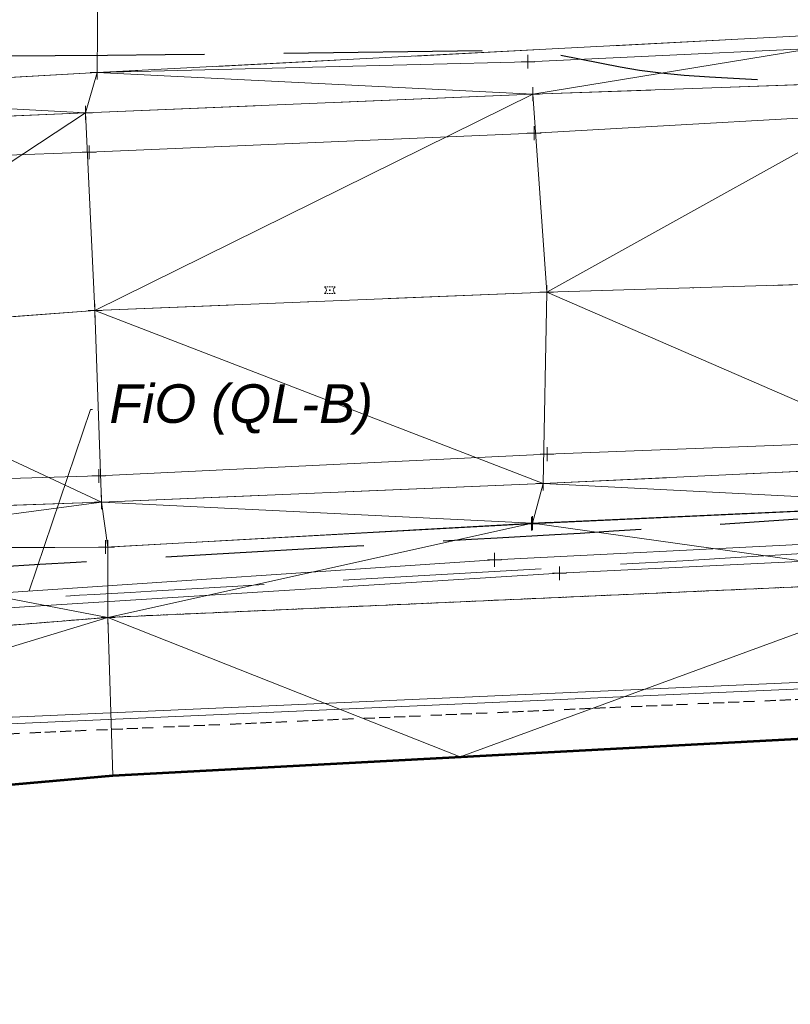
# Model space of a CAD drawing. Extents: x 2312693 to 2320081, y 680305 to 681656.
# Tile 12 of 37: x 2316805 to 2316861, y 681031 to 681102. Entities that reach past the tile are written whole.
import ezdxf

# ---------------------------------------------------------------- set-up
doc = ezdxf.new("R2010")
doc.units = 0
doc.header["$MEASUREMENT"] = 0
for name, pattern in [('CENTER LINE DOUBLE SOLID', [0]), ('DGN Style 2', [14.384927, 8.630956, -5.753971]), ('DGN Style 3', [20.138898, 14.384927, -5.753971]), ('DGN Style 4', [23.030268, 11.507942, -5.753971, 0.014385, -5.753971]), ('foex', [0]), ('gasex', [0]), ('grltex', [0]), ('grrtex', [0]), ('ohelecex', [0]), ('ohteleex', [0]), ('rowex', [4.85, 0.8, -0.375, -0.375, 0.8, -0.3, 0.8, -0.3, 0.8, -0.3]), ('stream', [1.4, 0.7, -0.1, 0.1, -0.1, 0.1, -0.1, 0.1, -0.1])]:
    doc.linetypes.add(name, pattern=pattern)
for name, color, linetype, lineweight in [('DT_X_Contour_Major', 132, 'DGN Style 3', 30), ('DT_X_Contour_Minor', 136, 'DGN Style 3', 0), ('DT_X_Terrain_Ground_Line', 92, 'DGN Style 3', 13), ('DT_X_Triangles', 91, 'Continuous', 0), ('HY_X_Water_Edge', 133, 'stream', 0), ('PM_X_Cells', 7, 'Continuous', 0), ('PM_X_Cells (Construction)', 7, 'Continuous', 0), ('PM_X_CL_Double_Solid', 40, 'CENTER LINE DOUBLE SOLID', 0), ('PM_X_Transverse_Line', 7, 'Continuous', 0), ('PV_X_COP', 4, 'DGN Style 4', 0), ('PV_X_EOP', 7, 'DGN Style 3', 0), ('RD_X_GR_Lt', 97, 'grltex', 0), ('RD_X_GR_Rt', 97, 'grrtex', 0), ('RW_X_Fee_RW', 6, 'rowex', 30), ('SV_X_Top_of_Bank', 97, 'DGN Style 2', 0), ('UT_X_FO', 30, 'foex', 0), ('UT_X_Gas', 40, 'gasex', 0), ('UT_X_Overhead_Electric', 1, 'ohelecex', 0), ('UT_X_Overhead_Telecom', 30, 'ohteleex', 0), ('UT_X_Telecom_Text', 7, 'Continuous', 0)]:
    doc.layers.add(name, color=color, linetype=linetype, lineweight=lineweight)
doc.layers.add('SV_X_Shot_Marker (Construction)', color=40, linetype='Continuous', lineweight=0, transparency=0.5)
doc.layers.add('SV_X_Terrain_Boundary', color=7, linetype='Continuous', lineweight=53, plot=False)
doc.styles.add('Slanted-Normal LS 0.50', font='ariali.ttf', dxfattribs={"height": 0.14})
doc.styles.add('Slanted-Normal LS 0.50 Masked_0', font='ariali.ttf')
doc.dimstyles.new('Dec-0  Masked  Slanted', dxfattribs={"dimtxt": 0.14, "dimasz": 0.14, "dimexe": 0.07, "dimexo": 0.07, "dimgap": 0.07, "dimtad": 1, "dimdec": 0, "dimzin": 3, "dimdsep": 46, "dimtxsty": 'Slanted-Normal LS 0.50 Masked_0', "dimcen": 0, "dimclrd": 7, "dimclre": 7, "dimaunit": 1, "dimadec": 4, "dimazin": 2, "dimtfac": 1, "dimtdec": 0, "dimtofl": 0, "dimtmove": 1, "dimatfit": 1, "dimfxl": 1, "dimtolj": 1, "dimtzin": 3, "dimlwd": 0, "dimlwe": 0, "dimarcsym": 0})

# ---------------------------------------------------------------- blocks, each defined once
blk = doc.blocks.new('SVPT_281')
at = {"layer": 'SV_X_Shot_Marker (Construction)', "transparency": 33554495}
for p, q in [((-0.025, 0), (0.025, 0)), ((0, 0.025), (0, -0.025))]:
    blk.add_line(p, q, dxfattribs=at)
blk.add_point((0, 0), dxfattribs=at)
blk = doc.blocks.new('SVPT_282')
at = {"layer": 'SV_X_Shot_Marker (Construction)', "transparency": 33554495}
for p, q in [((-0.025, 0), (0.025, 0)), ((0, 0.025), (0, -0.025))]:
    blk.add_line(p, q, dxfattribs=at)
blk.add_point((0, 0), dxfattribs=at)
blk = doc.blocks.new('SVPT_283')
at = {"layer": 'SV_X_Shot_Marker (Construction)', "transparency": 33554495}
for p, q in [((-0.025, 0), (0.025, 0)), ((0, 0.025), (0, -0.025))]:
    blk.add_line(p, q, dxfattribs=at)
blk.add_point((0, 0), dxfattribs=at)
blk = doc.blocks.new('SVPT_284')
at = {"layer": 'SV_X_Shot_Marker (Construction)', "transparency": 33554495}
for p, q in [((-0.025, 0), (0.025, 0)), ((0, 0.025), (0, -0.025))]:
    blk.add_line(p, q, dxfattribs=at)
blk.add_point((0, 0), dxfattribs=at)
blk = doc.blocks.new('SVPT_285')
at = {"layer": 'SV_X_Shot_Marker (Construction)', "transparency": 33554495}
for p, q in [((-0.025, 0), (0.025, 0)), ((0, 0.025), (0, -0.025))]:
    blk.add_line(p, q, dxfattribs=at)
blk.add_point((0, 0), dxfattribs=at)
blk = doc.blocks.new('SVPT_286')
at = {"layer": 'SV_X_Shot_Marker (Construction)', "transparency": 33554495}
for p, q in [((-0.025, 0), (0.025, 0)), ((0, 0.025), (0, -0.025))]:
    blk.add_line(p, q, dxfattribs=at)
blk.add_point((0, 0), dxfattribs=at)
blk = doc.blocks.new('SVPT_287')
at = {"layer": 'SV_X_Shot_Marker (Construction)', "transparency": 33554495}
for p, q in [((-0.025, 0), (0.025, 0)), ((0, 0.025), (0, -0.025))]:
    blk.add_line(p, q, dxfattribs=at)
blk.add_point((0, 0), dxfattribs=at)
blk = doc.blocks.new('SVPT_288')
at = {"layer": 'SV_X_Shot_Marker (Construction)', "transparency": 33554495}
for p, q in [((-0.025, 0), (0.025, 0)), ((0, 0.025), (0, -0.025))]:
    blk.add_line(p, q, dxfattribs=at)
blk.add_point((0, 0), dxfattribs=at)
blk = doc.blocks.new('SVPT_289')
at = {"layer": 'SV_X_Shot_Marker (Construction)', "transparency": 33554495}
for p, q in [((-0.025, 0), (0.025, 0)), ((0, 0.025), (0, -0.025))]:
    blk.add_line(p, q, dxfattribs=at)
blk.add_point((0, 0), dxfattribs=at)
blk = doc.blocks.new('SVPT_290')
at = {"layer": 'SV_X_Shot_Marker (Construction)', "transparency": 33554495}
for p, q in [((-0.025, 0), (0.025, 0)), ((0, 0.025), (0, -0.025))]:
    blk.add_line(p, q, dxfattribs=at)
blk.add_point((0, 0), dxfattribs=at)
blk = doc.blocks.new('SVPT_291')
at = {"layer": 'SV_X_Shot_Marker (Construction)', "transparency": 33554495}
for p, q in [((-0.025, 0), (0.025, 0)), ((0, 0.025), (0, -0.025))]:
    blk.add_line(p, q, dxfattribs=at)
blk.add_point((0, 0), dxfattribs=at)
blk = doc.blocks.new('SVPT_292')
at = {"layer": 'SV_X_Shot_Marker (Construction)', "transparency": 33554495}
for p, q in [((-0.025, 0), (0.025, 0)), ((0, 0.025), (0, -0.025))]:
    blk.add_line(p, q, dxfattribs=at)
blk.add_point((0, 0), dxfattribs=at)
blk = doc.blocks.new('PMRM1_8')
at = {"layer": 'PM_X_Cells', "color": 52, "linetype": 'Continuous', "lineweight": 0}
for p, q in [((-0.386, 0.244), (-0.286, 0.244)), ((-0.218, 0.244), (-0.118, 0.244)), ((-0.05, 0.244), (0.05, 0.244)), ((0.118, 0.244), (0.218, 0.244)), ((0.285, 0.244), (0.385, 0.244)), ((-0.386, -0.244), (-0.286, -0.244)), ((-0.218, -0.244), (-0.118, -0.244)), ((-0.05, -0.244), (0.05, -0.244)), ((0.118, -0.244), (0.218, -0.244)), ((0.285, -0.244), (0.385, -0.244))]:
    blk.add_line(p, q, dxfattribs=at)
at = {"layer": 'PM_X_Cells', "color": 52, "linetype": 'Continuous', "lineweight": 0, "extrusion": (0, 0, -1)}
for start, end in [(121.97384, 137.91532), (145.17926, 161.11219), (168.37979, 191.60961), (222.07945, 238.02616), (198.88892, 214.82181)]:
    blk.add_arc((0.538, 0), 0.288, start, end, dxfattribs=at)
at = {"layer": 'PM_X_Cells', "color": 52, "linetype": 'Continuous', "lineweight": 0}
for start, end in [(168.38157, 191.60914), (145.17819, 161.10978), (121.97384, 137.91631), (198.88718, 214.82074), (222.08173, 238.02616)]:
    blk.add_arc((0.538, 0), 0.288, start, end, dxfattribs=at)
at = {"layer": 'PM_X_Cells (Construction)', "color": 52, "linetype": 'Continuous', "lineweight": 30}
blk.add_point((0, 0), dxfattribs=at)
blk = doc.blocks.new('SVPT_336')
at = {"layer": 'SV_X_Shot_Marker (Construction)', "transparency": 33554495}
for p, q in [((-0.025, 0), (0.025, 0)), ((0, 0.025), (0, -0.025))]:
    blk.add_line(p, q, dxfattribs=at)
blk.add_point((0, 0), dxfattribs=at)
blk = doc.blocks.new('SVPT_355')
at = {"layer": 'SV_X_Shot_Marker (Construction)', "transparency": 33554495}
for p, q in [((-0.025, 0), (0.025, 0)), ((0, 0.025), (0, -0.025))]:
    blk.add_line(p, q, dxfattribs=at)
blk.add_point((0, 0), dxfattribs=at)
blk = doc.blocks.new('SVPT_356')
at = {"layer": 'SV_X_Shot_Marker (Construction)', "transparency": 33554495}
for p, q in [((-0.025, 0), (0.025, 0)), ((0, 0.025), (0, -0.025))]:
    blk.add_line(p, q, dxfattribs=at)
blk.add_point((0, 0), dxfattribs=at)
blk = doc.blocks.new('SVPT_357')
at = {"layer": 'SV_X_Shot_Marker (Construction)', "transparency": 33554495}
for p, q in [((-0.025, 0), (0.025, 0)), ((0, 0.025), (0, -0.025))]:
    blk.add_line(p, q, dxfattribs=at)
blk.add_point((0, 0), dxfattribs=at)
blk = doc.blocks.new('SVPT_358')
at = {"layer": 'SV_X_Shot_Marker (Construction)', "transparency": 33554495}
for p, q in [((-0.025, 0), (0.025, 0)), ((0, 0.025), (0, -0.025))]:
    blk.add_line(p, q, dxfattribs=at)
blk.add_point((0, 0), dxfattribs=at)
blk = doc.blocks.new('SVPT_359')
at = {"layer": 'SV_X_Shot_Marker (Construction)', "transparency": 33554495}
for p, q in [((-0.025, 0), (0.025, 0)), ((0, 0.025), (0, -0.025))]:
    blk.add_line(p, q, dxfattribs=at)
blk.add_point((0, 0), dxfattribs=at)
blk = doc.blocks.new('SVPT_360')
at = {"layer": 'SV_X_Shot_Marker (Construction)', "transparency": 33554495}
for p, q in [((-0.025, 0), (0.025, 0)), ((0, 0.025), (0, -0.025))]:
    blk.add_line(p, q, dxfattribs=at)
blk.add_point((0, 0), dxfattribs=at)
blk = doc.blocks.new('SVPT_361')
at = {"layer": 'SV_X_Shot_Marker (Construction)', "transparency": 33554495}
for p, q in [((-0.025, 0), (0.025, 0)), ((0, 0.025), (0, -0.025))]:
    blk.add_line(p, q, dxfattribs=at)
blk.add_point((0, 0), dxfattribs=at)
blk = doc.blocks.new('*U658', base_point=(2316970.99, 681325.163, 1161.56))
at = {"layer": 'DT_X_Contour_Major', "elevation": 1155, "flags": 128}
blk.add_lwpolyline([(2316737.143, 681114.726), (2316735.852, 681112.194), (2316735.587, 681111.598), (2316735.348, 681110.895), (2316735.133, 681110.084), (2316734.943, 681109.167), (2316734.468, 681106.579), (2316734.384, 681105.727), (2316734.489, 681105.111), (2316734.782, 681104.732), (2316735.263, 681104.59), (2316737.948, 681104.479), (2316743.872, 681103.684), (2316745.138, 681103.515), (2316746.397, 681103.348), (2316747.649, 681103.183), (2316748.895, 681103.02), (2316752.208, 681102.588), (2316753.606, 681102.412), (2316755.314, 681102.211), (2316757.334, 681101.983), (2316759.665, 681101.729), (2316766.294, 681101.015), (2316768.511, 681100.773), (2316770.19, 681100.582), (2316771.331, 681100.442), (2316771.933, 681100.352), (2316772.822, 681100.182), (2316773.414, 681100.113), (2316774.524, 681100.035), (2316776.152, 681099.946), (2316778.298, 681099.848), (2316784.71, 681099.572), (2316787.218, 681099.481), (2316789.931, 681099.418), (2316792.85, 681099.382), (2316795.975, 681099.372), (2316804.583, 681099.382), (2316808.001, 681099.394), (2316811.797, 681099.419), (2316815.971, 681099.459), (2316820.524, 681099.513), (2316842.655, 681099.8), (2316848.95, 681098.585), (2316850.368, 681098.343), (2316851.922, 681098.141), (2316853.612, 681097.977), (2316855.439, 681097.851), (2316864.283, 681097.356), (2316868.046, 681096.884), (2316868.783, 681096.793), (2316869.382, 681096.722), (2316869.842, 681096.672), (2316870.164, 681096.641), (2316870.836, 681096.587), (2316871.122, 681096.563), (2316871.474, 681096.531), (2316871.894, 681096.492), (2316872.381, 681096.445), (2316873.768, 681096.311), (2316874.758, 681096.263), (2316876.685, 681096.218), (2316879.55, 681096.177), (2316883.354, 681096.139), (2316894.747, 681096.044), (2316898.638, 681095.995), (2316901.767, 681095.919), (2316904.132, 681095.817), (2316905.736, 681095.687), (2316908.994, 681095.306), (2316910.401, 681095.19), (2316912.177, 681095.13), (2316914.324, 681095.125), (2316916.84, 681095.175), (2316924.042, 681095.381), (2316926.895, 681095.286), (2316930.051, 681094.844), (2316933.512, 681094.057), (2316937.277, 681092.923), (2316955.556, 681086.825), (2316948.292, 681081.575), (2316946.64, 681080.511), (2316944.799, 681079.571), (2316942.769, 681078.755), (2316940.549, 681078.062), (2316934.377, 681076.379), (2316932.282, 681075.803), (2316930.63, 681075.337), (2316929.418, 681074.98), (2316928.647, 681074.734), (2316927.18, 681074.224), (2316926.592, 681074.014), (2316925.928, 681073.767), (2316925.189, 681073.482), (2316924.375, 681073.161), (2316920.398, 681071.573), (2316916.357, 681070.504), (2316915.492, 681070.277), (2316914.63, 681070.056), (2316913.77, 681069.841), (2316912.913, 681069.63), (2316908.918, 681068.662), (2316906.431, 681068.71), (2316905.949, 681068.719), (2316905.569, 681068.723), (2316905.292, 681068.724), (2316905.117, 681068.721), (2316904.786, 681068.707), (2316904.079, 681068.661), (2316902.208, 681068.533), (2316899.173, 681068.324), (2316894.973, 681068.033), (2316882.221, 681067.147), (2316877.562, 681066.826), (2316873.15, 681066.525), (2316868.986, 681066.245), (2316865.068, 681065.986), (2316854.951, 681065.323), (2316851.434, 681065.095), (2316848.474, 681064.906), (2316846.07, 681064.756), (2316844.221, 681064.647), (2316840.032, 681064.408), (2316838.188, 681064.302), (2316835.795, 681064.164), (2316832.854, 681063.995), (2316829.365, 681063.794), (2316819.331, 681063.215), (2316815.73, 681063.007), (2316812.456, 681062.816), (2316809.507, 681062.644), (2316806.884, 681062.49), (2316800.323, 681062.102), (2316797.551, 681061.864), (2316794.158, 681061.441), (2316790.144, 681060.834), (2316785.508, 681060.041), (2316772.316, 681057.682), (2316767.857, 681056.886), (2316764.373, 681056.27), (2316761.864, 681055.833), (2316760.331, 681055.575), (2316756.57, 681054.97), (2316755.74, 681054.837), (2316755.054, 681054.726), (2316754.512, 681054.639), (2316752.319, 681054.285), (2316753.084, 681053.556), (2316753.184, 681053.21), (2316753.157, 681052.484), (2316753.004, 681051.38), (2316752.724, 681049.896), (2316751.119, 681042.085)], dxfattribs=at)
at = {"layer": 'DT_X_Contour_Minor', "elevation": 1154, "flags": 128}
blk.add_lwpolyline([(2317151.378, 681061.714), (2317151.787, 681061.912), (2317151.883, 681062.153), (2317151.996, 681062.793), (2317152.126, 681063.832), (2317152.272, 681065.269), (2317152.995, 681072.907), (2317152.995, 681072.907), (2317152.995, 681072.907), (2317140.629, 681073.394), (2317124.141, 681074.042), (2317118.424, 681074.257), (2317113.638, 681074.415), (2317109.784, 681074.517), (2317106.861, 681074.561), (2317100.308, 681074.604), (2317097.741, 681074.615), (2317094.957, 681074.619), (2317091.953, 681074.614), (2317088.732, 681074.6), (2317079.85, 681074.553), (2317076.789, 681074.529), (2317074.264, 681074.491), (2317072.277, 681074.44), (2317070.828, 681074.376), (2317067.679, 681074.187), (2317066.206, 681074.117), (2317064.147, 681074.049), (2317061.504, 681073.982), (2317058.276, 681073.916), (2317041.845, 681073.614), (2317040.836, 681074.168), (2317040.596, 681074.257), (2317040.308, 681074.289), (2317039.973, 681074.263), (2317039.589, 681074.178), (2317038.502, 681073.876), (2317037.692, 681073.732), (2317036.075, 681073.525), (2317033.652, 681073.256), (2317030.423, 681072.924), (2317020.736, 681071.957), (2317017.534, 681071.632), (2317015.19, 681071.382), (2317013.705, 681071.207), (2317013.08, 681071.107), (2317012.557, 681070.941), (2317012.334, 681070.876), (2317012.059, 681070.807), (2317011.731, 681070.734), (2317011.351, 681070.656), (2317009.451, 681070.284), (2316995.306, 681068.528), (2316992.597, 681068.191), (2316990.534, 681067.929), (2316989.115, 681067.744), (2316988.341, 681067.636), (2316987.138, 681067.448), (2316986.671, 681067.383), (2316986.176, 681067.327), (2316985.651, 681067.281), (2316985.096, 681067.244), (2316983.578, 681067.159), (2316982.662, 681067.103), (2316981.053, 681066.999), (2316978.751, 681066.847), (2316975.757, 681066.647), (2316966.848, 681066.05), (2316963.61, 681065.832), (2316960.575, 681065.627), (2316957.745, 681065.435), (2316955.119, 681065.256), (2316948.388, 681064.796), (2316945.922, 681064.67), (2316943.573, 681064.637), (2316941.341, 681064.696), (2316939.225, 681064.849), (2316933.739, 681065.38), (2316931.631, 681065.56), (2316929.422, 681065.702), (2316927.112, 681065.806), (2316924.701, 681065.872), (2316918.136, 681065.998), (2316915.523, 681066.021), (2316912.609, 681065.994), (2316909.393, 681065.919), (2316905.875, 681065.794), (2316896.091, 681065.395), (2316892.575, 681065.243), (2316889.366, 681065.086), (2316886.464, 681064.924), (2316883.868, 681064.756), (2316877.354, 681064.304), (2316874.975, 681064.14), (2316872.722, 681063.986), (2316870.594, 681063.843), (2316868.593, 681063.711), (2316863.426, 681063.373), (2316861.032, 681063.222), (2316857.725, 681063.023), (2316853.506, 681062.775), (2316848.374, 681062.48), (2316833.474, 681061.629), (2316828.388, 681061.338), (2316824.305, 681061.105), (2316821.227, 681060.928), (2316819.153, 681060.809), (2316814.959, 681060.567), (2316813.454, 681060.48), (2316812.086, 681060.401), (2316810.853, 681060.329), (2316809.757, 681060.264), (2316807.015, 681060.102), (2316805.76, 681059.985), (2316804.052, 681059.757), (2316801.89, 681059.416), (2316799.275, 681058.964), (2316786.015, 681056.592), (2316783.932, 681051.914), (2316783.794, 681050.961), (2316784.274, 681050.104), (2316785.371, 681049.346), (2316787.085, 681048.684), (2316796.525, 681045.825)], dxfattribs=at)
at = {"layer": 'DT_X_Triangles'}
mesh = blk.add_polyface(dxfattribs=at)
corners = [(2316636.146, 681102.934, 1162.838), (2316648.022, 681106.833, 1160.602), (2316620.727, 681101.101, 1164.348), (2316648.071, 681099.868, 1160.334), (2316637.905, 681092.607, 1162.602), (2316666.622, 681094.124, 1160.721), (2316698.449, 681100.988, 1157.264), (2316699.224, 681110.939, 1157.571), (2316691.516, 681095.143, 1159.168), (2316724.388, 681095.529, 1157.774), (2316698.278, 681089.913, 1159.302), (2316753.476, 681105.851, 1154.11), (2316754.944, 681116.504, 1153.793), (2316753.346, 681106.606, 1153.779), (2316756.722, 681096.278, 1156.485), (2316756.26, 681092.372, 1156.797), (2316811.128, 681109.985, 1152.519), (2316783.98, 681096.642, 1155.636), (2316813.444, 681120.711, 1152.342), (2316783.871, 681094.097, 1155.973), (2316810.197, 681095.243, 1155.493), (2316811.029, 681098.156, 1155.289), (2316842.62, 681096.588, 1155.12), (2316871.436, 681101.297, 1154.737), (2316872.245, 681112.378, 1151.843), (2316875.351, 681121.559, 1151.715), (2316871.323, 681097.605, 1154.961), (2316903.107, 681099.196, 1154.908), (2316903.947, 681084.553, 1155.326), (2316928.861, 681108.9, 1154.253), (2316928.288, 681114.852, 1151.315), (2316933.951, 681121.494, 1151.044), (2316951.721, 681161.555, 1151.731), (2316929.521, 681099.954, 1154.908), (2316929.277, 681086.077, 1155.197), (2316958.259, 681116.402, 1152.948), (2316965.6, 681119.152, 1147.895), (2316959.141, 681100.849, 1154.805), (2316959.825, 681086.947, 1154.968), (2316955.51, 681137.774, 1151.058)]
mesh.append_faces([[corners[k] for k in face] for face in [(0, 1, 2), (3, 1, 0), (4, 3, 0), (5, 3, 4), (6, 7, 1), (3, 6, 1), (5, 6, 3), (8, 6, 5), (9, 6, 8), (10, 9, 8), (9, 11, 6), (12, 7, 6), (13, 12, 6), (11, 13, 6), (14, 11, 9), (15, 14, 9), (16, 12, 13), (17, 16, 13), (11, 17, 13), (14, 17, 11), (16, 18, 12), (19, 14, 15), (19, 17, 14), (20, 17, 19), (21, 16, 17), (20, 21, 17), (22, 21, 20), (22, 23, 21), (23, 16, 21), (24, 18, 16), (23, 24, 16), (24, 25, 18), (26, 23, 22), (27, 23, 26), (28, 27, 26), (27, 29, 23), (29, 24, 23), (30, 25, 24), (29, 30, 24), (31, 32, 25), (30, 31, 25), (33, 29, 27), (34, 33, 27), (29, 35, 30), (36, 31, 30), (35, 36, 30), (37, 35, 29), (33, 37, 29), (38, 37, 33), (36, 39, 31)]])
mesh = blk.add_polyface(dxfattribs=at)
corners = [(2316811.346, 681067.016, 1155.756), (2316810.873, 681080.902, 1155.893), (2316785.598, 681079.051, 1156.333), (2316811.801, 681063.753, 1155.406), (2316785.845, 681063.642, 1156), (2316811.82, 681058.666, 1153.282), (2316842.62, 681096.588, 1155.12), (2316810.197, 681095.243, 1155.493), (2316843.636, 681082.243, 1155.61), (2316843.389, 681068.365, 1155.425), (2316842.597, 681065.494, 1155.391), (2316872.274, 681061.336, 1152.956), (2316837.359, 681048.558, 1153.379), (2316812.17, 681047.215, 1153.748), (2316873.059, 681050.461, 1153.18), (2316872.685, 681066.871, 1155.154), (2316871.323, 681097.605, 1154.961), (2316872.431, 681069.741, 1155.343), (2316871.559, 681083.079, 1155.496), (2316903.947, 681084.553, 1155.326), (2316888.246, 681050.292, 1153.116), (2316928.901, 681060.82, 1152.001), (2316905.09, 681068.823, 1155.035), (2316904.65, 681070.863, 1155.093), (2316931.056, 681049.814, 1151.752), (2316929.277, 681086.077, 1155.197), (2316903.107, 681099.196, 1154.908), (2316929.881, 681072.001, 1154.944), (2316929.916, 681067.782, 1154.808), (2316960.12, 681060.287, 1152.99), (2316959.459, 681057.034, 1151.34), (2316959.707, 681073.154, 1154.82), (2316959.825, 681086.947, 1154.968), (2316929.521, 681099.954, 1154.908), (2316960.196, 681068.89, 1154.625), (2316964.224, 681047.567, 1150.428), (2316959.021, 681052.964, 1150.413), (2316964.94, 681017.94, 1150.779), (2316962.224, 680999.136, 1153.856)]
mesh.append_faces([[corners[k] for k in face] for face in [(0, 1, 2), (3, 0, 4), (5, 3, 4), (1, 6, 7), (8, 6, 1), (9, 8, 1), (0, 9, 1), (10, 9, 0), (3, 10, 0), (5, 10, 3), (11, 10, 5), (12, 11, 5), (13, 12, 5), (14, 11, 12), (11, 15, 10), (15, 9, 10), (8, 16, 6), (15, 17, 9), (17, 8, 9), (18, 16, 8), (17, 18, 8), (18, 19, 16), (17, 19, 18), (20, 21, 11), (14, 20, 11), (22, 15, 11), (21, 22, 11), (23, 19, 17), (15, 23, 17), (22, 23, 15), (24, 21, 20), (19, 25, 26), (27, 25, 19), (23, 27, 19), (22, 27, 23), (28, 27, 22), (21, 28, 22), (29, 28, 21), (30, 29, 21), (24, 30, 21), (31, 32, 25), (27, 31, 25), (32, 33, 25), (28, 31, 27), (29, 34, 28), (34, 31, 28), (35, 36, 24), (37, 35, 24), (38, 37, 24), (36, 30, 24)]])
mesh = blk.add_polyface(dxfattribs=at)
corners = [(2316637.908, 681086.614, 1162.652), (2316637.905, 681092.607, 1162.602), (2316631.008, 681088.854, 1163.086), (2316638.109, 681072.608, 1162.825), (2316631.285, 681086.859, 1163.063), (2316637.995, 681043.959, 1161.005), (2316700.282, 681054.095, 1157.069), (2316637.718, 681049.07, 1160.499), (2316667.558, 681060.538, 1160.906), (2316638.38, 681059.729, 1162.537), (2316666.049, 681088.538, 1161.029), (2316666.622, 681094.124, 1160.721), (2316700.166, 681039.593, 1157.676), (2316638.083, 681037.289, 1161.35), (2316667.519, 681073.843, 1161.21), (2316698.278, 681089.913, 1159.302), (2316691.516, 681095.143, 1159.168), (2316698.544, 681075.435, 1159.593), (2316699.284, 681061.925, 1159.243), (2316724.53, 681091.002, 1158.076), (2316724.388, 681095.529, 1157.774), (2316728.187, 681063.156, 1157.978), (2316727.8, 681076.915, 1158.257), (2316727.98, 681061.163, 1157.724), (2316758.507, 681042.446, 1154.612), (2316757.55, 681054.304, 1154.792), (2316756.26, 681092.372, 1156.797), (2316756.823, 681077.864, 1157.177), (2316785.845, 681063.642, 1156), (2316757.953, 681063.884, 1156.866), (2316783.871, 681094.097, 1155.973), (2316785.876, 681066.143, 1156.184), (2316785.598, 681079.051, 1156.333), (2316811.82, 681058.666, 1153.282), (2316812.17, 681047.215, 1153.748), (2316810.197, 681095.243, 1155.493), (2316810.873, 681080.902, 1155.893), (2316811.346, 681067.016, 1155.756)]
mesh.append_faces([[corners[k] for k in face] for face in [(0, 1, 2), (3, 0, 4), (5, 6, 7), (8, 9, 7), (6, 8, 7), (0, 10, 1), (10, 11, 1), (3, 10, 0), (12, 6, 5), (13, 12, 5), (14, 10, 3), (8, 14, 3), (9, 8, 3), (14, 15, 10), (16, 11, 10), (15, 16, 10), (17, 15, 14), (18, 17, 14), (8, 18, 14), (6, 18, 8), (19, 20, 15), (17, 19, 15), (21, 22, 17), (18, 21, 17), (22, 19, 17), (23, 21, 18), (6, 23, 18), (24, 25, 12), (25, 6, 12), (25, 23, 6), (19, 26, 20), (22, 26, 19), (21, 27, 22), (27, 26, 22), (25, 28, 23), (29, 21, 23), (28, 29, 23), (29, 27, 21), (27, 30, 26), (31, 32, 27), (29, 31, 27), (32, 30, 27), (33, 28, 25), (24, 33, 25), (28, 31, 29), (34, 33, 24), (32, 35, 30), (36, 35, 32), (31, 37, 32), (37, 31, 28)]])
blk = doc.blocks.new('SVPT_593')
at = {"layer": 'SV_X_Shot_Marker (Construction)', "transparency": 33554495}
for p, q in [((-0.025, 0), (0.025, 0)), ((0, 0.025), (0, -0.025))]:
    blk.add_line(p, q, dxfattribs=at)
blk.add_point((0, 0), dxfattribs=at)
blk = doc.blocks.new('SVPT_594')
at = {"layer": 'SV_X_Shot_Marker (Construction)', "transparency": 33554495}
for p, q in [((-0.025, 0), (0.025, 0)), ((0, 0.025), (0, -0.025))]:
    blk.add_line(p, q, dxfattribs=at)
blk.add_point((0, 0), dxfattribs=at)

msp = doc.modelspace()

# ---------------------------------------------------------------- linework, layer by layer
at = {"layer": 'HY_X_Water_Edge'}
msp.add_polyline3d([(2316757.55, 681054.304, 1154.792), (2316811.82, 681058.666, 1153.282), (2316872.274, 681061.336, 1152.956), (2316928.901, 681060.82, 1152.001)], dxfattribs=at)
at = {"layer": 'PM_X_CL_Double_Solid'}
msp.add_polyline3d([(2317262.239, 681100.111, 1158.437), (2317231.502, 681098.692, 1157.605), (2317207.082, 681097.93, 1157.049), (2317179.503, 681096.213, 1156.525), (2317151.683, 681095.075, 1156.019), (2317121.348, 681093.881, 1155.512), (2317095.199, 681092.257, 1155.113), (2317068.515, 681091.285, 1154.797), (2317040.877, 681089.616, 1154.586), (2317012.797, 681088.936, 1154.716), (2316985.364, 681087.613, 1154.85), (2316959.825, 681086.947, 1154.968), (2316929.277, 681086.077, 1155.197), (2316903.947, 681084.553, 1155.326), (2316871.559, 681083.079, 1155.496), (2316843.636, 681082.243, 1155.61), (2316810.873, 681080.902, 1155.893), (2316785.598, 681079.051, 1156.333), (2316756.823, 681077.864, 1157.177), (2316727.8, 681076.915, 1158.257)], dxfattribs=at)
at = {"layer": 'PM_X_Transverse_Line'}
for points in [[(2317205.899, 681109.591, 1156.877), (2317179.5, 681107.774, 1156.39), (2317151.877, 681106.555, 1155.925), (2317121.314, 681105.371, 1155.474), (2317094.11, 681104.076, 1155.091), (2317068.375, 681103.061, 1154.736), (2317039.258, 681101.766, 1154.496), (2317012.435, 681100.621, 1154.572), (2316985.06, 681099.469, 1154.79), (2316959.289, 681098.387, 1154.871), (2316929.89, 681097.291, 1155.004), (2316903.3, 681096.433, 1155.001), (2316871.7, 681095.411, 1155.053), (2316842.722, 681093.767, 1155.223), (2316810.453, 681092.382, 1155.578), (2316784.227, 681091.419, 1156.054), (2316756.528, 681089.907, 1156.895), (2316725.368, 681088.872, 1158.095)], [(2317263.205, 681089.054, 1158.431), (2317230.97, 681087.815, 1157.571), (2317207.423, 681086.36, 1157.054), (2317179.505, 681085.179, 1156.423), (2317152.327, 681083.914, 1155.919), (2317121.918, 681082.279, 1155.392), (2317095.248, 681081.131, 1155.003), (2317068.99, 681079.712, 1154.486), (2317040.951, 681078.467, 1154.389), (2317012.911, 681077.222, 1154.292), (2316986.657, 681076.23, 1154.591), (2316959.431, 681075.116, 1154.846), (2316929.278, 681074.303, 1155.004), (2316905.103, 681073.321, 1155.167), (2316872.044, 681071.583, 1155.383), (2316843.656, 681070.495, 1155.519), (2316811.149, 681068.915, 1155.792), (2316786.008, 681068.18, 1156.252), (2316756.944, 681066.46, 1156.971), (2316727.502, 681065.298, 1158.076)]]:
    msp.add_polyline3d(points, dxfattribs=at)
at = {"layer": 'PV_X_COP'}
msp.add_polyline3d([(2317262.239, 681100.111, 1158.437), (2317231.502, 681098.692, 1157.605), (2317207.082, 681097.93, 1157.049), (2317179.503, 681096.213, 1156.525), (2317151.683, 681095.075, 1156.019), (2317121.348, 681093.881, 1155.512), (2317095.199, 681092.257, 1155.113), (2317068.515, 681091.285, 1154.797), (2317040.877, 681089.616, 1154.586), (2317012.797, 681088.936, 1154.716), (2316985.364, 681087.613, 1154.85), (2316959.825, 681086.947, 1154.968), (2316929.277, 681086.077, 1155.197), (2316903.947, 681084.553, 1155.326), (2316871.559, 681083.079, 1155.496), (2316843.636, 681082.243, 1155.61), (2316810.873, 681080.902, 1155.893), (2316785.598, 681079.051, 1156.333), (2316756.823, 681077.864, 1157.177), (2316727.8, 681076.915, 1158.257)], dxfattribs=at)
at = {"layer": 'PV_X_EOP'}
for points in [[(2317205.504, 681111.821, 1156.815), (2317178.738, 681111.027, 1156.264), (2317151.913, 681109.185, 1155.918), (2317121.879, 681107.991, 1155.449), (2317093.595, 681106.636, 1155.042), (2317068.101, 681105.583, 1154.681), (2317038.978, 681103.977, 1154.452), (2317012.975, 681102.96, 1154.565), (2316984.506, 681101.839, 1154.74), (2316959.141, 681100.849, 1154.805), (2316929.521, 681099.954, 1154.908), (2316903.107, 681099.196, 1154.908), (2316871.323, 681097.605, 1154.961), (2316842.62, 681096.588, 1155.12), (2316810.197, 681095.243, 1155.493), (2316783.871, 681094.097, 1155.973), (2316756.26, 681092.372, 1156.797), (2316724.53, 681091.002, 1158.076)], [(2317263.014, 681086.277, 1158.321), (2317231.592, 681084.904, 1157.54), (2317207.658, 681083.968, 1157.037), (2317180.451, 681082.4, 1156.4), (2317152.008, 681081.385, 1155.872), (2317121.962, 681079.682, 1155.376), (2317095.028, 681078.618, 1154.963), (2317069.639, 681077.439, 1154.413), (2317040.669, 681075.983, 1154.032), (2317013.293, 681074.914, 1154.171), (2316986.84, 681073.964, 1154.512), (2316959.707, 681073.154, 1154.82), (2316929.881, 681072.001, 1154.944), (2316904.65, 681070.863, 1155.093), (2316872.431, 681069.741, 1155.343), (2316843.389, 681068.365, 1155.425), (2316811.346, 681067.016, 1155.756), (2316785.876, 681066.143, 1156.184), (2316757.953, 681063.884, 1156.866), (2316728.187, 681063.156, 1157.978)]]:
    msp.add_polyline3d(points, dxfattribs=at)
at = {"layer": 'RD_X_GR_Lt'}
msp.add_polyline3d([(2317210.896, 681082.029, 1156.838), (2317180.575, 681080.166, 1156.195), (2317151.562, 681079.33, 1155.811), (2317121.997, 681077.243, 1155.119), (2317094.748, 681076.415, 1154.71), (2317069.365, 681075.264, 1154.299), (2317040.239, 681073.516, 1154.008), (2317013.521, 681072.518, 1154.093), (2316985.501, 681071.651, 1154.503), (2316960.052, 681070.685, 1154.778), (2316929.964, 681069.162, 1154.912), (2316905.095, 681068.815, 1155.032), (2316872.766, 681066.852, 1155.152), (2316842.527, 681065.457, 1155.373), (2316811.642, 681063.765, 1155.419), (2316785.835, 681063.593, 1156.005), (2316757.734, 681062.141, 1156.598)], dxfattribs=at)
at = {"layer": 'RD_X_GR_Rt'}
msp.add_polyline3d([(2317144.815, 681110.903, 1155.324), (2317121.024, 681110.022, 1155.18), (2317093.478, 681108.885, 1154.717), (2317066.827, 681107.739, 1154.438), (2317039.047, 681106.705, 1154.425), (2316984.253, 681104.17, 1154.737), (2316959.571, 681103.685, 1154.852), (2316929.026, 681102.051, 1154.88), (2316903.411, 681101.235, 1154.895), (2316871.095, 681100.297, 1154.812), (2316842.273, 681098.948, 1155.148), (2316811.029, 681098.156, 1155.289), (2316783.98, 681096.642, 1155.636), (2316756.722, 681096.278, 1156.485), (2316724.388, 681095.529, 1157.774), (2316691.507, 681093.147, 1159.39)], dxfattribs=at)
at = {"layer": 'RW_X_Fee_RW'}
msp.add_line((2316363.668, 681031.007), (2317595.834, 681084.736, 1172.83), dxfattribs=at)
at = {"layer": 'SV_X_Terrain_Boundary'}
msp.add_polyline3d([(2316700.166, 681039.593, 1157.676), (2316758.507, 681042.446, 1154.612), (2316812.17, 681047.215, 1153.385), (2316873.059, 681050.461, 1152.898), (2316931.056, 681049.814, 1151.752), (2316962.224, 680999.136, 1153.856), (2316989.396, 680994.345, 1153.166), (2317041.717, 681055.576, 1151.803), (2317095.796, 681060.128, 1152.824), (2317153.41, 681061.772, 1154.043), (2317208.771, 681067.012, 1154.867), (2317231.357, 681067.182, 1155.911), (2317261.796, 681068.853, 1157.202)], dxfattribs=at)
at = {"layer": 'SV_X_Top_of_Bank'}
for points in [[(2317144.815, 681110.903, 1155.324), (2317121.024, 681110.022, 1155.18), (2317093.478, 681108.885, 1154.717), (2317066.827, 681107.739, 1154.438), (2317039.047, 681106.705, 1154.425), (2317021.829, 681107.82, 1154.539), (2317010.231, 681114.364, 1153.332), (2316975.886, 681116.818, 1153.066), (2316958.259, 681116.402, 1152.948), (2316928.861, 681108.9, 1154.253), (2316871.436, 681101.297, 1154.737), (2316811.029, 681098.156, 1155.289), (2316783.98, 681096.642, 1155.636), (2316756.722, 681096.278, 1156.485), (2316724.388, 681095.529, 1157.774), (2316691.516, 681095.143, 1159.168), (2316666.622, 681094.124, 1160.721), (2316637.905, 681092.607, 1162.602), (2316636.146, 681102.934, 1162.838)], [(2317210.895, 681082.113, 1156.834), (2317180.497, 681079.089, 1155.888), (2317151.591, 681079.323, 1155.802), (2317121.977, 681077.263, 1155.12), (2317094.753, 681076.42, 1154.712), (2317068.778, 681075.26, 1154.305), (2317040.255, 681073.517, 1153.982), (2317013.5, 681070.65, 1153.973), (2316985.908, 681068.154, 1154.157), (2316960.196, 681068.89, 1154.625), (2316929.916, 681067.782, 1154.808), (2316905.09, 681068.823, 1155.035), (2316872.685, 681066.871, 1155.154), (2316842.597, 681065.494, 1155.391), (2316811.801, 681063.753, 1155.406), (2316785.845, 681063.642, 1156), (2316727.98, 681061.163, 1157.724)]]:
    msp.add_polyline3d(points, dxfattribs=at)
at = {"layer": 'UT_X_FO'}
msp.add_polyline3d([(2316554.381, 681051.731, 1166.549), (2316593.493, 681053.096, 1163.803), (2316669.115, 681054.313, 1159.044), (2316723.44, 681057.749, 1156.842), (2316758.69, 681059.044, 1155.792), (2316794.083, 681059.778, 1154.64), (2316839.849, 681062.84, 1154.624), (2316879.149, 681064.822, 1154.51), (2316919.024, 681066.436, 1154.382), (2316955.773, 681065.748, 1154.136), (2316982.611, 681067.495, 1153.988), (2317022.67, 681069.725, 1153.547), (2317055.053, 681071.874, 1153.304), (2317089.918, 681073.075, 1153.653), (2317131.462, 681074.899, 1154.325), (2317185.885, 681078.084, 1155.54), (2317256.249, 681083.071, 1157.587), (2317295.809, 681086.635, 1159.317), (2317343.549, 681088.867, 1161.505), (2317398.952, 681091.68, 1164.233), (2317453.311, 681093.614, 1166.862), (2317506.45, 681096.395, 1169.46), (2317551.219, 681098.199, 1170.757), (2317596.448, 681100.333, 1171.721)], dxfattribs=at)
at = {"layer": 'UT_X_Gas'}
msp.add_polyline3d([(2316714.317, 681054.465, 1156.441), (2316756.194, 681057.636, 1155.305), (2316791.315, 681058.525, 1153.989), (2316844.566, 681061.865, 1153.857), (2316879.93, 681063.609, 1153.844), (2316924.197, 681062.186, 1153.489), (2316954.307, 681062.732, 1153.303), (2316963.309, 681061.747, 1153.422), (2316983.217, 681061.036, 1152.538), (2317001.802, 681061.015, 1151.723), (2317024.753, 681066.947, 1152.891), (2317056.145, 681069.067, 1152.551), (2317092.056, 681070.807, 1152.52), (2317121.978, 681072.351, 1153.581), (2317176.981, 681075.485, 1154.813), (2317232.121, 681078.341, 1155.972), (2317286.823, 681081.449, 1157.273), (2317342.689, 681083.771, 1159.866), (2317399.435, 681085.219, 1162.33), (2317451.494, 681088.039, 1164.893), (2317506.144, 681090.554, 1166.913), (2317599.255, 681094.8, 1171.444)], dxfattribs=at)
at = {"layer": 'UT_X_Overhead_Electric'}
msp.add_polyline3d([(2316464.832, 681038.536, 1168.952), (2316728.308, 681048.046, 1167.83), (2316892.922, 681055.333, 1165.361), (2317075.532, 681063.874, 1162.386), (2317259.863, 681072.278, 1157.169), (2317525.252, 681084.11, 1171.452)], dxfattribs=at)
at = {"layer": 'UT_X_Overhead_Telecom'}
msp.add_polyline3d([(2316464.784, 681038.054, 1153.581), (2316728.18, 681047.561, 1152.46), (2316892.704, 681054.844, 1149.992), (2317075.212, 681063.38, 1147.019), (2317260.08, 681071.807, 1141.787), (2317526.098, 681083.667, 1156.103)], dxfattribs=at)

# ---------------------------------------------------------------- block references
at = {"layer": 'DT_X_Terrain_Ground_Line'}
msp.add_blockref('*U658', (2316970.99, 681325.163, 1161.56), dxfattribs=at)
at = {"layer": 'PM_X_Cells', "color": 52, "linetype": 'Continuous', "lineweight": 0}
msp.add_blockref('PMRM1_8', (2316827.91, 681082.384, 1155.682), dxfattribs=at)
at = {"layer": 'SV_X_Shot_Marker (Construction)', "transparency": 33554495, "xscale": 20, "yscale": 20, "zscale": 20}
for name, p in [('SVPT_355', (2316842.273, 681098.948, 1155.148)), ('SVPT_360', (2316811.029, 681098.156, 1155.289)), ('SVPT_361', (2316811.029, 681098.156, 1155.289)), ('SVPT_356', (2316842.62, 681096.588, 1155.12)), ('SVPT_359', (2316810.197, 681095.243, 1155.493)), ('SVPT_357', (2316842.722, 681093.767, 1155.223)), ('SVPT_358', (2316810.453, 681092.382, 1155.578)), ('SVPT_281', (2316843.636, 681082.243, 1155.61)), ('SVPT_282', (2316843.636, 681082.243, 1155.61)), ('SVPT_291', (2316810.873, 681080.902, 1155.893)), ('SVPT_292', (2316810.873, 681080.902, 1155.893)), ('SVPT_283', (2316843.656, 681070.495, 1155.519)), ('SVPT_290', (2316811.149, 681068.915, 1155.792)), ('SVPT_286', (2316843.389, 681068.365, 1155.425)), ('SVPT_289', (2316811.346, 681067.016, 1155.756)), ('SVPT_285', (2316842.527, 681065.457, 1155.373)), ('SVPT_284', (2316842.597, 681065.494, 1155.391)), ('SVPT_288', (2316811.642, 681063.765, 1155.419)), ('SVPT_287', (2316811.801, 681063.753, 1155.406)), ('SVPT_594', (2316839.849, 681062.84, 1154.624)), ('SVPT_593', (2316844.566, 681061.865, 1153.857)), ('SVPT_336', (2316811.82, 681058.666, 1153.282))]:
    msp.add_blockref(name, p, dxfattribs=at)

# ---------------------------------------------------------------- texts
at = {"layer": 'UT_X_Telecom_Text', "color": 7, "insert": (2316811.92, 681073.742, 1154.636), "char_height": 2.8, "attachment_point": 4, "line_spacing_factor": 0.9, "style": 'Slanted-Normal LS 0.50'}
msp.add_mtext('\\C7;FiO (QL-B)', dxfattribs=at)

# ---------------------------------------------------------------- leaders
at = {"layer": 'UT_X_Telecom_Text', "color": 7, "linetype": 'Continuous', "lineweight": 0, "annotation_type": 0, "has_hookline": 1, "hookline_direction": 0, "text_width": 18.72}
msp.add_leader([(2316806.108, 681060.583, 1154.636), (2316810.557, 681073.742, 1154.636), (2316810.697, 681073.742, 1154.636)], dimstyle='Dec-0  Masked  Slanted', override={"dimscale": 0, "dimtxt": 0.14, "dimasz": 0.14, "dimtad": 0}, dxfattribs=at)

doc.saveas('drawing.dxf')
